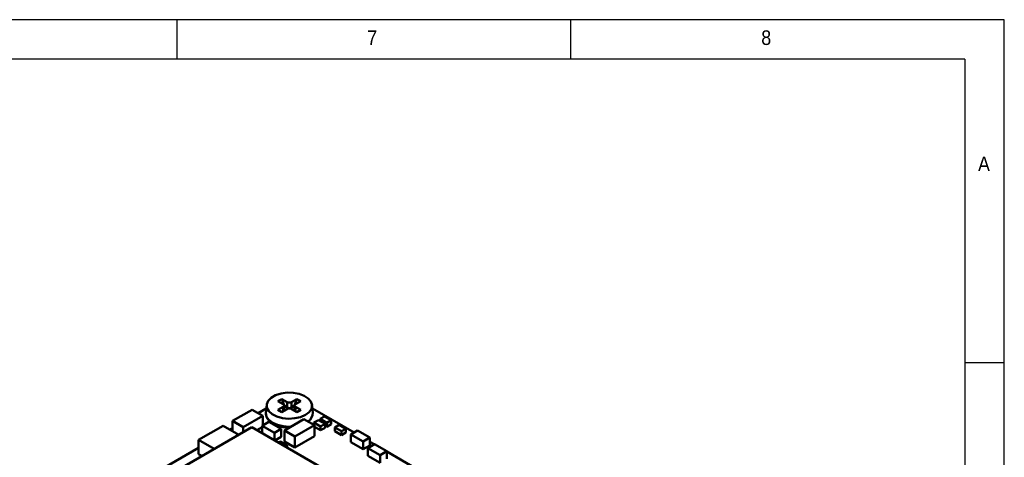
# Model space of a CAD drawing. Header units: millimetres. Extents: x 2 to 208, y 2 to 146.
# Tile 9 of 9: x 145 to 208, y 118 to 146. Entities that reach past the tile are written whole.
import ezdxf

# ---------------------------------------------------------------- set-up
doc = ezdxf.new("R2010")
doc.units = ezdxf.units.MM
doc.header["$LTSCALE"] = 0.5
doc.layers.add('SOL', color=7, linetype='Continuous', lineweight=50)
doc.layers.add('TEXT', color=5, linetype='Continuous')
doc.styles.add('SLDTEXTSTYLE1', font='GOTHIC.TTF', dxfattribs={"width": 0.913})

msp = doc.modelspace()

# ---------------------------------------------------------------- linework, layer by layer
at = {"layer": 'SOL'}
for p, q in [((161.42228, 121.8063758), (161.6626963, 121.9451652)), ((161.7616912, 121.6104378), (161.42228, 121.8063758)), ((161.6626963, 121.9451652), (162.0021075, 121.7492272)), ((161.8102224, 121.5649319), (161.6626963, 121.9451652)), ((162.2849502, 121.7492272), (162.6243615, 121.9451652)), ((162.4768354, 121.5649319), (162.6243615, 121.9451652)), ((162.8647778, 121.8063758), (162.5253665, 121.6104378)), ((162.6243615, 121.9451652), (162.8647778, 121.8063758)), ((158.5464016, 120.5544774), (159.7838378, 121.2688341)), ((159.7838378, 121.2688341), (160.4555897, 120.88104)), ((160.1729195, 121.044222), (160.6815097, 121.3378249)), ((160.7075258, 121.5801714), (160.6558942, 121.0992107)), ((161.42228, 121.2512183), (161.7616912, 121.4471562)), ((161.6626963, 121.1124289), (161.42228, 121.2512183)), ((162.0021075, 121.3083668), (161.6626963, 121.1124289)), ((161.7616912, 121.1695775), (161.7616912, 121.4471562)), ((161.8341606, 121.5032338), (161.8187743, 121.5428902)), ((161.8202699, 121.2033942), (161.8202699, 121.528797)), ((161.8202699, 121.4952149), (161.8341606, 121.5032338)), ((161.8341606, 121.5032338), (162.0021075, 121.4062801)), ((162.0021075, 121.4062801), (162.0021075, 121.7492272)), ((162.2849502, 121.7492272), (162.2849502, 121.4062801)), ((162.2849502, 121.4062801), (162.4528972, 121.5032338)), ((162.6243615, 121.1124289), (162.2849502, 121.3083668)), ((162.4528972, 121.5032338), (162.4682835, 121.5428902)), ((162.4528972, 121.5032338), (162.4667879, 121.4952149)), ((162.4667879, 121.528797), (162.4667879, 121.2033942)), ((162.5253665, 121.4471562), (162.8647778, 121.2512183)), ((162.5253665, 121.4471562), (162.5253665, 121.1695775)), ((162.8647778, 121.2512183), (162.6243615, 121.1124289)), ((163.6311635, 121.0992107), (163.5795319, 121.5801714)), ((163.6055481, 121.3378249), (166.2454124, 119.8138637)), ((159.2181535, 120.1666833), (158.5464016, 120.5544774)), ((158.5464016, 120.5544774), (158.5464016, 119.9030329)), ((160.4555897, 120.88104), (159.2181535, 120.1666833)), ((160.4555897, 120.267657), (160.4555897, 120.88104)), ((160.6558942, 121.0992107), (160.6535415, 121.0683019)), ((161.8259902, 119.9547876), (163.0634264, 120.6691443)), ((163.0634264, 120.6691443), (163.7351783, 120.2813502)), ((163.9860921, 120.614204), (163.7032499, 120.4509227)), ((164.4105187, 120.3691877), (163.9860921, 120.614204)), ((164.381768, 120.8426229), (164.0989259, 120.6793416)), ((164.0989259, 120.6793416), (164.5233525, 120.4343253)), ((164.0989259, 120.6793416), (164.0989259, 120.5490664)), ((164.8061947, 120.5976066), (164.381768, 120.8426229)), ((164.5233525, 120.4343253), (164.8061947, 120.5976066)), ((164.8061947, 120.3526448), (164.8061947, 120.5976066)), ((147.7410425, 113.2209235), (159.7605855, 120.159658)), ((156.3858436, 119.3541981), (157.941479, 120.2522473)), ((157.941479, 120.2522473), (158.9312257, 119.6808787)), ((158.3712547, 120.0041431), (158.5464016, 120.1052533)), ((159.2181535, 120.1666833), (159.2181535, 119.8465186)), ((159.7656755, 120.159658), (159.7605855, 120.159658)), ((159.7656755, 120.159658), (171.7852185, 113.2194533)), ((160.0869347, 119.9741597), (160.4241804, 120.1688474)), ((160.8484436, 120.4944467), (160.4241804, 120.2495248)), ((160.4241804, 120.2495248), (161.2019963, 119.8005012)), ((160.4241804, 119.7794307), (160.4241804, 120.2495248)), ((160.8484436, 120.4944467), (161.6262595, 120.0454232)), ((161.6262595, 120.0454232), (161.2019963, 119.8005012)), ((161.6262595, 120.0454232), (161.6262595, 119.5554997)), ((162.4977421, 119.5669935), (161.8259902, 119.9547876)), ((161.8259902, 119.9547876), (161.8259902, 119.2607272)), ((163.7351783, 120.2813502), (162.4977421, 119.5669935)), ((163.7032499, 120.4509227), (163.7032499, 120.299782)), ((163.7032499, 120.4509227), (164.1276766, 120.2059064)), ((163.7351783, 119.5872898), (163.7351783, 120.2813502)), ((164.1276766, 119.9609447), (163.7351783, 120.1875291)), ((164.1276766, 120.2059064), (164.4105187, 120.3691877)), ((164.1276766, 120.2059064), (164.1276766, 119.9609447)), ((164.4105187, 120.124226), (164.1276766, 119.9609447)), ((164.4105187, 120.124226), (164.4105187, 120.3691877)), ((164.5233525, 120.1893635), (164.4105187, 120.2545011)), ((164.5233525, 120.4343253), (164.5233525, 120.1893635)), ((164.8061947, 120.3526448), (164.5233525, 120.1893635)), ((165.3092091, 120.3072973), (165.0263669, 120.144016)), ((165.0263669, 120.144016), (165.4507936, 119.8989997)), ((165.0263669, 120.144016), (165.0263669, 119.8990542)), ((165.7336357, 120.062281), (165.3092091, 120.3072973)), ((165.4507936, 119.8989997), (165.7336357, 120.062281)), ((165.7336357, 119.8173192), (165.7336357, 120.062281)), ((166.4760958, 119.9470343), (166.0518326, 119.7021124)), ((166.4760958, 119.9470343), (167.2539117, 119.4980108)), ((157.3755903, 118.7828295), (156.3858436, 119.3541981)), ((156.3858436, 119.3541981), (156.3858436, 118.456003)), ((161.2019963, 119.8005012), (161.2019963, 119.330312)), ((161.2190867, 119.3204438), (161.6262595, 119.5554997)), ((162.4977421, 118.8729331), (163.7351783, 119.5872898)), ((162.4977421, 119.5669935), (162.4977421, 118.8729331)), ((165.4507936, 119.6540379), (165.0263669, 119.8990542)), ((165.4507936, 119.8989997), (165.4507936, 119.6540379)), ((165.7336357, 119.8173192), (165.4507936, 119.6540379)), ((166.0518326, 119.7021124), (166.8296485, 119.2530888)), ((166.0518326, 119.2121889), (166.0518326, 119.7021124)), ((167.2539117, 119.4980108), (166.8296485, 119.2530888)), ((167.2539117, 119.4980108), (167.2539117, 119.0080873)), ((146.1601057, 112.9547968), (156.3858436, 118.8579897)), ((161.5836219, 119.2564503), (161.4567551, 119.1832116)), ((162.0080485, 119.011434), (161.5836219, 119.2564503)), ((161.8259902, 119.2607272), (162.4977421, 118.8729331)), ((161.8811368, 118.9381694), (162.0080485, 119.011434)), ((162.0080485, 118.8648893), (162.0080485, 119.011434)), ((166.0518326, 119.2121889), (166.8296485, 118.7631653)), ((166.8296485, 119.2530888), (166.8296485, 118.7631653)), ((166.8296485, 118.7631653), (167.2539117, 119.0080873)), ((167.5474592, 119.0836058), (167.123196, 118.8386838)), ((167.123196, 118.8386838), (167.9010119, 118.3896603)), ((167.123196, 118.3487603), (167.123196, 118.8386838)), ((167.2539117, 119.2316694), (167.5289262, 119.0729069)), ((167.5474592, 119.0836058), (168.3252751, 118.6345822)), ((156.3858436, 118.456003), (156.5976462, 118.3337319)), ((167.123196, 118.3487603), (167.9010119, 117.8997368)), ((168.3252751, 118.6345822), (167.9010119, 118.3896603)), ((167.9010119, 118.3896603), (167.9010119, 117.8997368)), ((168.3252751, 118.6345822), (168.3252751, 118.1446587)), ((168.3252751, 118.6131845), (170.1678503, 117.5494885))]:
    msp.add_line(p, q, dxfattribs=at)
at = {"layer": 'SOL', "flags": 128}
for points in [[(163.1608844, 120.9414902), (162.8486788, 120.8048156), (162.4841756, 120.7218355), (162.0944081, 120.698704), (161.7082837, 120.7371366), (161.3544394, 120.8342832), (161.0591183, 120.9829386), (160.8442229, 121.1720778), (160.7256912, 121.3876733), (160.712314, 121.6137353), (160.8050834, 121.8334978), (160.9971192, 122.030662), (161.274179, 122.1906052), (161.6157145, 122.3014652), (161.9963955, 122.3550198), (162.3879888, 122.3472973), (162.7614516, 122.2788704), (163.0890859, 122.1548139), (163.3465925, 121.9843287), (163.5148735, 121.7800587), (163.5814481, 121.5571539), (163.5413787, 121.3321459), (163.3976373, 121.1217226), (163.1608844, 120.9414902)], [(160.6535415, 121.0683019), (160.6530403, 121.0459892), (160.7038274, 120.8232907), (160.8527279, 120.6157688), (161.0895943, 120.4375657), (161.3982846, 120.3008256), (161.757762, 120.2148672), (162.1435289, 120.1855484), (162.2281257, 120.1869354)]]:
    msp.add_lwpolyline(points, dxfattribs=at)
at = {"layer": 'SOL'}
for centre, radius, start, end in [((161.7307058, 121.528797), 0.0873231, 290.783420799, 69.2165792), ((162.1435289, 122.0221694), 0.3074044, 242.609672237, 297.390327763), ((162.1435289, 121.6792223), 0.3074044, 242.609672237, 297.390327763), ((162.1435289, 121.0354246), 0.3074044, 62.609672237, 117.390327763), ((162.5563519, 121.528797), 0.0873231, 110.783420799, 249.216579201), ((162.981274, 121.0732662), 0.6504072, 301.64603001, 2.286109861)]:
    msp.add_arc(centre, radius, start, end, dxfattribs=at)
msp.add_open_spline([(160.6624046, 121.0635214), (160.6610695, 121.0079921), (160.6579317, 120.8774902), (160.7574206, 120.6818872), (160.9327543, 120.4922732), (161.1826348, 120.3333549), (161.4916269, 120.2161677), (161.8212579, 120.1459288), (162.0448566, 120.1416223), (162.1462496, 120.1396694)], degree=3, knots=[0, 0, 0, 0, 0.10865501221, 0.25535514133, 0.40430771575, 0.55818527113, 0.71436166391, 0.87047450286, 1, 1, 1, 1], dxfattribs=at)
at = {"layer": 'TEXT'}
for p, q in [((207.5, 146), (2.5, 146)), ((155, 146), (155, 143.5)), ((180, 143.5), (180, 146)), ((207.5, 2.5), (207.5, 146)), ((205, 143.5), (5, 143.5)), ((205, 143.5), (205, 30.125)), ((207.5, 124.25), (205, 124.25))]:
    msp.add_line(p, q, dxfattribs=at)

# ---------------------------------------------------------------- texts
at = {"layer": 'TEXT', "char_height": 0.9260417, "attachment_point": 1, "style": 'SLDTEXTSTYLE1'}
for s, insert in [('7', (167.0833333, 145.3231553)), ('8', (192.0833333, 145.3231553)), ('A', (205.8333333, 137.3231533))]:
    msp.add_mtext(s, dxfattribs=dict(at, insert=insert))

doc.saveas('drawing.dxf')
